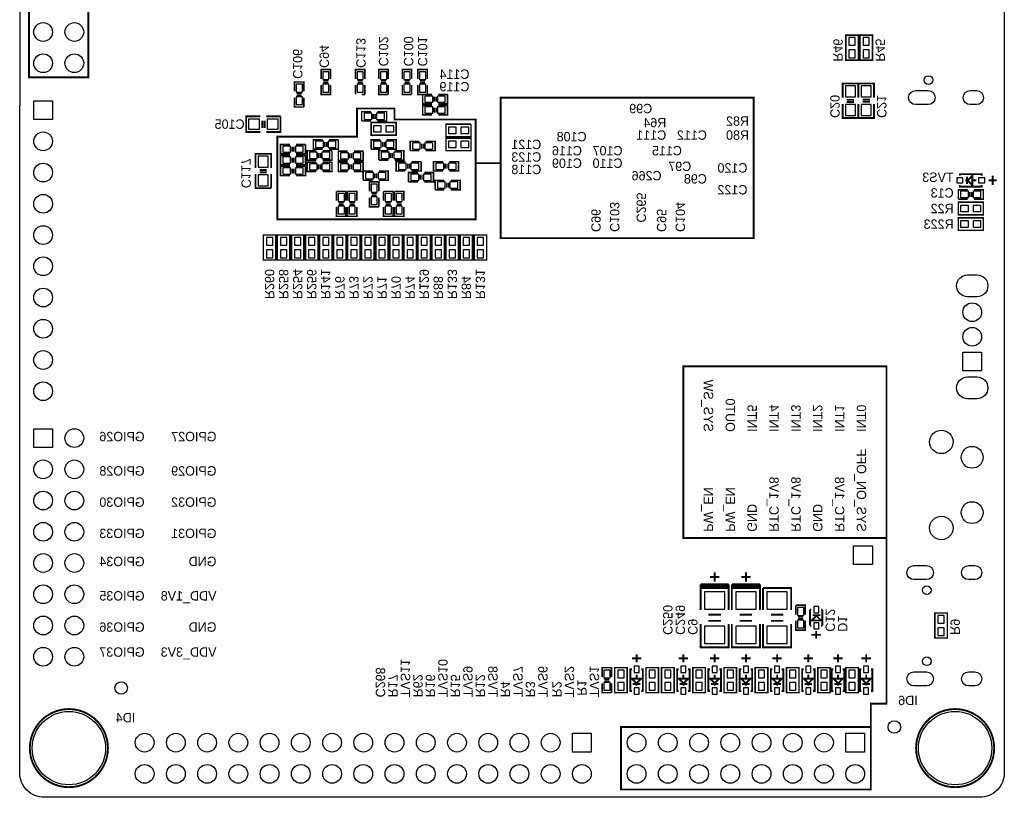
# Model space of a CAD drawing. Extents: x 0 to 80, y 0 to 145.
# Tile 1 of 4: x 0 to 80, y 0 to 63. Entities that reach past the tile are written whole.
import ezdxf

# ---------------------------------------------------------------- set-up
doc = ezdxf.new("R2010")
doc.units = 0
for name, color, linetype in [('BG_OUTLINE', 7, 'CONTINUOUS'), ('BG_SILKSCREEN_BOTTOM', 23, 'CONTINUOUS'), ('PG_SILKSCREEN_BOTTOM', 23, 'CONTINUOUS'), ('PIN_BOTTOM', 132, 'CONTINUOUS'), ('RD_SILKSCREEN_BOTTOM', 23, 'CONTINUOUS')]:
    doc.layers.add(name, color=color, linetype=linetype)

msp = doc.modelspace()

# ---------------------------------------------------------------- linework, layer by layer
at = {"layer": 'BG_OUTLINE'}
for points in [[(1.999996, 139.999974, 0.414214), (0, 137.999978), (0, 56.291734)], [(1.999996, 139.999974), (78.068424, 139.999974, -0.414214), (80.06842, 137.999978), (80.06842, 1.999996, -0.414214), (78.068424, 0), (1.999996, 0, -0.414214), (0, 1.999996), (0, 56.291734)]]:
    msp.add_lwpolyline(points, format="xyb", dxfattribs=at)
at = {"layer": 'BG_SILKSCREEN_BOTTOM', "const_width": 0.1524}
for points in [[(1.397, 58.547), (5.588, 58.547), (5.588, 78.74), (0.762, 78.74), (0.762, 58.547), (1.397, 58.547)], [(37.084, 51.562), (39.116, 51.562), (39.116, 45.466), (59.69, 45.466), (59.69, 56.896), (39.116, 56.896), (39.116, 51.181)], [(32.766, 46.99), (20.955, 46.99), (20.955, 53.721), (27.432, 53.721), (27.432, 56.007), (30.48, 56.007), (30.48, 55.118), (37.084, 55.118), (37.084, 46.99), (32.512, 46.99)], [(70.485, 17.272), (70.485, 21.082), (53.975, 21.082), (53.975, 35.052), (70.485, 35.052), (70.485, 20.447)], [(69.215, 5.715), (69.215, 7.62), (70.485, 7.62), (70.485, 17.526)], [(50.165, 0.635), (48.895, 0.635), (48.895, 5.715), (69.215, 5.715), (69.215, 5.461)], [(49.53, 0.635), (69.215, 0.635), (69.215, 5.715)]]:
    msp.add_lwpolyline(points, dxfattribs=at)
at = {"layer": 'PG_SILKSCREEN_BOTTOM'}
for points, const_width in [([(68.199, 59.944), (68.199, 61.976), (67.183, 61.976), (67.183, 59.944), (68.199, 59.944)], 0.127), ([(68.326, 61.976), (68.326, 59.944), (69.342, 59.944), (69.342, 61.976), (68.326, 61.976)], 0.127), ([(24.511, 59.182), (24.511, 58.42)], 0.127), ([(25.273, 58.42), (25.273, 59.182), (24.511, 59.182)], 0.127), ([(28.067, 58.42), (28.067, 59.182), (27.305, 59.182), (27.305, 58.42)], 0.127), ([(29.972, 58.42), (29.972, 59.182), (29.21, 59.182), (29.21, 58.42)], 0.127), ([(31.877, 58.42), (31.877, 59.182), (31.115, 59.182), (31.115, 58.42)], 0.127), ([(33.147, 58.42), (33.147, 59.182), (32.385, 59.182), (32.385, 58.42)], 0.127), ([(23.114, 57.404), (23.114, 58.166), (22.352, 58.166), (22.352, 57.404)], 0.127), ([(24.511, 57.912), (24.511, 57.15), (25.273, 57.15), (25.273, 57.912)], 0.127), ([(24.6888, 58.2422), (25.0952, 58.2422)], 0.127), ([(24.6888, 58.0898), (25.0952, 58.0898)], 0.127), ([(27.305, 57.912), (27.305, 57.15)], 0.127), ([(27.8892, 58.2422), (27.4828, 58.2422)], 0.127), ([(27.8892, 58.0898), (27.4828, 58.0898)], 0.127), ([(28.067, 57.15), (28.067, 57.912)], 0.127), ([(29.21, 57.912), (29.21, 57.15), (29.972, 57.15)], 0.127), ([(29.7942, 58.2422), (29.3878, 58.2422)], 0.127), ([(29.7942, 58.0898), (29.3878, 58.0898)], 0.127), ([(29.972, 57.15), (29.972, 57.912)], 0.127), ([(31.115, 57.912), (31.115, 57.15), (31.877, 57.15)], 0.127), ([(31.6992, 58.2422), (31.2928, 58.2422)], 0.127), ([(31.6992, 58.0898), (31.2928, 58.0898)], 0.127), ([(31.877, 57.15), (31.877, 57.912)], 0.127), ([(32.385, 57.912), (32.385, 57.15), (33.147, 57.15)], 0.127), ([(32.9692, 58.2422), (32.5628, 58.2422)], 0.127), ([(32.9692, 58.0898), (32.5628, 58.0898)], 0.127), ([(33.147, 57.15), (33.147, 57.912)], 0.127), ([(68.199, 56.896), (68.199, 58.039), (66.929, 58.039), (66.929, 56.896)], 0.1524), ([(68.199, 58.039), (68.199, 56.896)], 0.1524), ([(69.469, 56.896), (69.469, 58.039), (68.199, 58.039)], 0.1524), ([(22.352, 56.896), (22.352, 56.134), (23.114, 56.134)], 0.127), ([(22.9362, 57.2262), (22.5298, 57.2262)], 0.127), ([(22.9362, 57.0738), (22.5298, 57.0738)], 0.127), ([(23.114, 56.134), (23.114, 56.896)], 0.127), ([(27.813, 57.15), (28.067, 57.15)], 0.127), ([(33.528, 57.15), (32.766, 57.15), (32.766, 56.388), (33.528, 56.388)], 0.127), ([(33.7058, 56.9722), (33.7058, 56.5658)], 0.127), ([(33.8582, 56.9722), (33.8582, 56.5658)], 0.127), ([(34.798, 57.15), (34.036, 57.15)], 0.127), ([(34.036, 56.388), (34.798, 56.388), (34.798, 57.15)], 0.127), ([(33.528, 56.261), (32.766, 56.261), (32.766, 55.499), (33.528, 55.499)], 0.127), ([(33.7058, 56.0832), (33.7058, 55.6768)], 0.127), ([(33.8582, 56.0832), (33.8582, 55.6768)], 0.127), ([(34.798, 56.261), (34.036, 56.261)], 0.127), ([(34.036, 55.499), (34.798, 55.499), (34.798, 56.261)], 0.127), ([(66.929, 56.388), (66.929, 55.245), (68.199, 55.245)], 0.1524), ([(67.8434, 56.7182), (67.2592, 56.7182)], 0.1524), ([(67.8434, 56.5404), (67.2592, 56.5404)], 0.1524), ([(68.199, 55.245), (68.199, 56.388)], 0.1524), ([(68.199, 56.388), (68.199, 55.245), (69.469, 55.245), (69.469, 56.388)], 0.1524), ([(68.5546, 56.7436), (69.1388, 56.7436)], 0.1524), ([(68.5546, 56.5658), (69.1388, 56.5658)], 0.1524), ([(19.558, 55.372), (18.415, 55.372), (18.415, 54.102), (19.558, 54.102)], 0.1524), ([(21.209, 55.372), (20.066, 55.372)], 0.1524), ([(20.066, 54.102), (21.209, 54.102), (21.209, 55.372)], 0.1524), ([(28.575, 55.753), (27.813, 55.753), (27.813, 54.991)], 0.127), ([(28.7528, 55.1688), (28.7528, 55.5752)], 0.127), ([(28.9052, 55.1688), (28.9052, 55.5752)], 0.127), ([(29.083, 54.991), (29.845, 54.991), (29.845, 55.753), (29.083, 55.753)], 0.127), ([(19.7358, 55.0164), (19.7358, 54.4322)], 0.1524), ([(19.9136, 55.0164), (19.9136, 54.4322)], 0.1524), ([(27.813, 54.991), (28.575, 54.991)], 0.127), ([(30.607, 54.864), (28.575, 54.864), (28.575, 53.848), (30.607, 53.848), (30.607, 54.864)], 0.127), ([(35.941, 54.737), (34.671, 54.737), (34.671, 53.721), (36.703, 53.721), (36.703, 54.737)], 0.127), ([(36.703, 54.737), (35.941, 54.737)], 0.127), ([(36.703, 53.594), (34.671, 53.594), (34.671, 52.578), (36.703, 52.578), (36.703, 53.594)], 0.127), ([(21.971, 53.086), (21.209, 53.086), (21.209, 52.324), (21.971, 52.324)], 0.127), ([(22.1488, 52.9082), (22.1488, 52.5018)], 0.127), ([(22.3012, 52.9082), (22.3012, 52.5018)], 0.127), ([(23.241, 53.086), (22.479, 53.086)], 0.127), ([(22.479, 52.324), (23.241, 52.324), (23.241, 53.086)], 0.127), ([(24.638, 53.467), (23.876, 53.467), (23.876, 52.705), (24.638, 52.705)], 0.127), ([(24.8158, 53.2892), (24.8158, 52.8828)], 0.127), ([(24.9682, 53.2892), (24.9682, 52.8828)], 0.127), ([(25.908, 53.467), (25.146, 53.467)], 0.127), ([(25.146, 52.705), (25.908, 52.705), (25.908, 53.467)], 0.127), ([(29.337, 53.467), (28.575, 53.467), (28.575, 52.705)], 0.127), ([(29.5148, 52.8828), (29.5148, 53.2892)], 0.127), ([(29.6672, 52.8828), (29.6672, 53.2892)], 0.127), ([(29.845, 52.705), (30.607, 52.705), (30.607, 53.467), (29.845, 53.467)], 0.127), ([(32.512, 53.34), (31.75, 53.34), (31.75, 52.578)], 0.127), ([(32.6898, 52.7558), (32.6898, 53.1622)], 0.127), ([(32.8422, 52.7558), (32.8422, 53.1622)], 0.127), ([(33.02, 52.578), (33.782, 52.578), (33.782, 53.34), (33.02, 53.34)], 0.127), ([(20.447, 51.181), (20.447, 52.324), (19.177, 52.324), (19.177, 51.181)], 0.1524), ([(21.971, 52.197), (21.209, 52.197), (21.209, 51.435), (21.971, 51.435)], 0.127), ([(22.1488, 52.0192), (22.1488, 51.6128)], 0.127), ([(22.3012, 52.0192), (22.3012, 51.6128)], 0.127), ([(23.241, 52.197), (22.479, 52.197)], 0.127), ([(22.479, 51.435), (23.241, 51.435), (23.241, 52.197)], 0.127), ([(24.13, 52.578), (23.368, 52.578), (23.368, 51.816), (24.13, 51.816)], 0.127), ([(24.3078, 52.4002), (24.3078, 51.9938)], 0.127), ([(24.4602, 52.4002), (24.4602, 51.9938)], 0.127), ([(25.4, 52.578), (24.638, 52.578)], 0.127), ([(24.638, 51.816), (25.4, 51.816), (25.4, 52.578)], 0.127), ([(26.67, 52.5399), (25.908, 52.5399), (25.908, 51.7779), (26.67, 51.7779)], 0.127), ([(26.8478, 52.3621), (26.8478, 51.9557)], 0.127), ([(27.0002, 52.3621), (27.0002, 51.9557)], 0.127), ([(27.94, 52.5399), (27.178, 52.5399)], 0.127), ([(27.178, 51.7779), (27.94, 51.7779), (27.94, 52.5399)], 0.127), ([(28.575, 52.705), (29.337, 52.705)], 0.127), ([(29.972, 52.578), (29.21, 52.578), (29.21, 51.816)], 0.127), ([(30.1498, 51.9938), (30.1498, 52.4002)], 0.127), ([(30.3022, 51.9938), (30.3022, 52.4002)], 0.127), ([(30.48, 51.816), (31.242, 51.816), (31.242, 52.578), (30.48, 52.578)], 0.127), ([(31.75, 52.578), (32.512, 52.578)], 0.127), ([(21.971, 51.308), (21.209, 51.308), (21.209, 50.546), (21.971, 50.546)], 0.127), ([(23.241, 51.308), (22.479, 51.308)], 0.127), ([(22.479, 50.546), (23.241, 50.546), (23.241, 51.308)], 0.127), ([(24.13, 51.6509), (23.368, 51.6509), (23.368, 50.8889), (24.13, 50.8889)], 0.127), ([(24.3078, 51.4731), (24.3078, 51.0667)], 0.127), ([(24.4602, 51.4731), (24.4602, 51.0667)], 0.127), ([(25.4, 51.6509), (24.638, 51.6509)], 0.127), ([(24.638, 50.8889), (25.4, 50.8889), (25.4, 51.6509)], 0.127), ([(26.67, 51.6509), (25.908, 51.6509), (25.908, 50.8889), (26.67, 50.8889)], 0.127), ([(26.8478, 51.4731), (26.8478, 51.0667)], 0.127), ([(27.0002, 51.4731), (27.0002, 51.0667)], 0.127), ([(27.94, 51.6509), (27.178, 51.6509)], 0.127), ([(27.178, 50.8889), (27.94, 50.8889), (27.94, 51.6509)], 0.127), ([(29.21, 51.816), (29.972, 51.816)], 0.127), ([(31.369, 51.689), (30.607, 51.689), (30.607, 50.927), (31.369, 50.927)], 0.127), ([(31.5468, 51.5112), (31.5468, 51.1048)], 0.127), ([(31.6992, 51.5112), (31.6992, 51.1048)], 0.127), ([(32.639, 51.689), (31.877, 51.689)], 0.127), ([(31.877, 50.927), (32.639, 50.927), (32.639, 51.689)], 0.127), ([(34.417, 51.689), (33.655, 51.689), (33.655, 50.927)], 0.127), ([(34.5948, 51.1048), (34.5948, 51.5112)], 0.127), ([(34.7472, 51.1048), (34.7472, 51.5112)], 0.127), ([(34.925, 50.927), (35.687, 50.927), (35.687, 51.689), (34.925, 51.689)], 0.127), ([(19.177, 50.673), (19.177, 49.53), (20.447, 49.53)], 0.1524), ([(20.0914, 51.0032), (19.5072, 51.0032)], 0.1524), ([(20.0914, 50.8254), (19.5072, 50.8254)], 0.1524), ([(20.447, 49.53), (20.447, 50.673)], 0.1524), ([(22.1488, 51.1302), (22.1488, 50.7238)], 0.127), ([(22.3012, 51.1302), (22.3012, 50.7238)], 0.127), ([(28.702, 50.927), (27.94, 50.927), (27.94, 50.165)], 0.127), ([(28.8798, 50.3428), (28.8798, 50.7492)], 0.127), ([(29.0322, 50.3428), (29.0322, 50.7492)], 0.127), ([(29.21, 50.165), (29.972, 50.165), (29.972, 50.927), (29.21, 50.927)], 0.127), ([(32.385, 50.8), (31.623, 50.8), (31.623, 50.038)], 0.127), ([(32.5628, 50.2158), (32.5628, 50.6222)], 0.127), ([(32.7152, 50.2158), (32.7152, 50.6222)], 0.127), ([(32.893, 50.038), (33.655, 50.038), (33.655, 50.8), (32.893, 50.8)], 0.127), ([(33.655, 50.927), (34.417, 50.927)], 0.127), ([(78.232, 50.546), (78.232, 50.673), (76.454, 50.673), (76.454, 50.546)], 0.1524), ([(77.0382, 50.4698), (77.0382, 49.8602)], 0.1524), ([(77.47, 50.419), (77.47, 49.784), (77.089, 50.165), (77.47, 50.546), (77.47, 50.419)], 0.1524), ([(79.121, 49.784), (79.121, 50.546)], 0.1524), ([(27.94, 50.165), (28.702, 50.165)], 0.127), ([(29.21, 49.276), (29.21, 50.038), (28.448, 50.038), (28.448, 49.276)], 0.127), ([(31.623, 50.038), (32.385, 50.038)], 0.127), ([(34.544, 50.165), (33.782, 50.165), (33.782, 49.403)], 0.127), ([(34.7218, 49.5808), (34.7218, 49.9872)], 0.127), ([(34.8742, 49.5808), (34.8742, 49.9872)], 0.127), ([(35.052, 49.403), (35.814, 49.403), (35.814, 50.165), (35.052, 50.165)], 0.127), ([(76.454, 49.784), (76.454, 49.657), (78.232, 49.657), (78.232, 49.784)], 0.1524), ([(77.089, 50.165), (76.8858, 50.165)], 0.1524), ([(77.4954, 50.165), (77.8002, 50.165)], 0.1524), ([(79.4385, 50.165), (78.8035, 50.165)], 0.1524), ([(25.7683, 49.276), (25.7683, 48.514)], 0.127), ([(26.5303, 48.514), (26.5303, 49.276), (25.7683, 49.276)], 0.127), ([(26.6573, 49.276), (26.6573, 48.514)], 0.127), ([(27.4193, 48.514), (27.4193, 49.276), (26.6573, 49.276)], 0.127), ([(29.0322, 49.0982), (28.6258, 49.0982)], 0.127), ([(29.0322, 48.9458), (28.6258, 48.9458)], 0.127), ([(29.591, 49.276), (29.591, 48.514)], 0.127), ([(30.353, 48.514), (30.353, 49.276), (29.591, 49.276)], 0.127), ([(30.48, 49.276), (30.48, 48.514)], 0.127), ([(31.242, 48.514), (31.242, 49.276), (30.48, 49.276)], 0.127), ([(33.782, 49.403), (34.544, 49.403)], 0.127), ([(77.089, 49.403), (76.327, 49.403), (76.327, 48.641)], 0.127), ([(77.2668, 48.8188), (77.2668, 49.2252)], 0.127), ([(77.4192, 48.8188), (77.4192, 49.2252)], 0.127), ([(77.597, 48.641), (78.359, 48.641), (78.359, 49.403), (77.597, 49.403)], 0.127), ([(25.7683, 48.006), (25.7683, 47.244), (26.5303, 47.244), (26.5303, 48.006)], 0.127), ([(25.9461, 48.3362), (26.3525, 48.3362)], 0.127), ([(25.9461, 48.1838), (26.3525, 48.1838)], 0.127), ([(26.6573, 48.006), (26.6573, 47.244), (27.4193, 47.244), (27.4193, 48.006)], 0.127), ([(26.8351, 48.3362), (27.2415, 48.3362)], 0.127), ([(26.8351, 48.1838), (27.2415, 48.1838)], 0.127), ([(28.448, 48.768), (28.448, 48.006), (29.21, 48.006)], 0.127), ([(29.21, 48.006), (29.21, 48.768)], 0.127), ([(29.591, 48.006), (29.591, 47.244), (30.353, 47.244), (30.353, 48.006)], 0.127), ([(29.7688, 48.3362), (30.1752, 48.3362)], 0.127), ([(29.7688, 48.1838), (30.1752, 48.1838)], 0.127), ([(30.48, 48.006), (30.48, 47.244), (31.242, 47.244), (31.242, 48.006)], 0.127), ([(30.6578, 48.3362), (31.0642, 48.3362)], 0.127), ([(30.6578, 48.1838), (31.0642, 48.1838)], 0.127), ([(76.327, 48.641), (77.089, 48.641)], 0.127), ([(76.327, 47.371), (78.359, 47.371), (78.359, 48.387), (76.327, 48.387), (76.327, 47.371)], 0.127), ([(78.359, 47.117), (76.327, 47.117), (76.327, 46.101), (78.359, 46.101), (78.359, 47.117)], 0.127), ([(20.828, 43.688), (20.828, 45.72), (19.812, 45.72), (19.812, 43.688), (20.828, 43.688)], 0.127), ([(21.971, 43.688), (21.971, 45.72), (20.955, 45.72), (20.955, 43.688), (21.971, 43.688)], 0.127), ([(23.114, 43.688), (23.114, 45.72), (22.098, 45.72), (22.098, 43.688), (23.114, 43.688)], 0.127), ([(24.257, 43.688), (24.257, 45.72), (23.241, 45.72), (23.241, 43.688), (24.257, 43.688)], 0.127), ([(25.4, 43.688), (25.4, 45.72), (24.384, 45.72), (24.384, 43.688), (25.4, 43.688)], 0.127), ([(26.543, 43.688), (26.543, 45.72), (25.527, 45.72), (25.527, 43.688), (26.543, 43.688)], 0.127), ([(27.686, 43.688), (27.686, 45.72), (26.67, 45.72), (26.67, 43.688), (27.686, 43.688)], 0.127), ([(28.829, 43.688), (28.829, 45.72), (27.813, 45.72), (27.813, 43.688), (28.829, 43.688)], 0.127), ([(29.972, 43.688), (29.972, 45.72), (28.956, 45.72), (28.956, 43.688), (29.972, 43.688)], 0.127), ([(31.115, 43.688), (31.115, 45.72), (30.099, 45.72), (30.099, 43.688), (31.115, 43.688)], 0.127), ([(32.258, 43.688), (32.258, 45.72), (31.242, 45.72), (31.242, 43.688), (32.258, 43.688)], 0.127), ([(33.401, 43.688), (33.401, 45.72), (32.385, 45.72), (32.385, 43.688), (33.401, 43.688)], 0.127), ([(34.544, 43.688), (34.544, 45.72), (33.528, 45.72), (33.528, 43.688), (34.544, 43.688)], 0.127), ([(35.687, 43.688), (35.687, 45.72), (34.671, 45.72), (34.671, 43.688), (35.687, 43.688)], 0.127), ([(36.83, 43.688), (36.83, 45.72), (35.814, 45.72), (35.814, 43.688), (36.83, 43.688)], 0.127), ([(37.973, 43.688), (37.973, 45.72), (36.957, 45.72), (36.957, 43.688), (37.973, 43.688)], 0.127), ([(56.896, 17.907), (56.134, 17.907)], 0.1524), ([(56.515, 18.288), (56.515, 17.526)], 0.1524), ([(59.436, 17.907), (58.674, 17.907)], 0.1524), ([(59.055, 18.288), (59.055, 17.526)], 0.1524), ([(57.658, 17.3228), (55.372, 17.3228)], 0.1524), ([(55.372, 17.3228), (55.372, 15.5448)], 0.1524), ([(57.658, 17.1704), (55.372, 17.1704)], 0.1524), ([(55.372, 17.018), (55.372, 15.24)], 0.1524), ([(57.658, 15.24), (57.658, 17.018), (55.372, 17.018)], 0.1524), ([(57.658, 15.5448), (57.658, 17.3228)], 0.1524), ([(60.198, 17.3228), (57.912, 17.3228)], 0.1524), ([(57.912, 17.3228), (57.912, 15.5448)], 0.1524), ([(60.198, 17.1704), (57.912, 17.1704)], 0.1524), ([(57.912, 17.018), (57.912, 15.24)], 0.1524), ([(60.198, 15.24), (60.198, 17.018), (57.912, 17.018)], 0.1524), ([(60.198, 15.5448), (60.198, 17.3228)], 0.1524), ([(60.452, 17.018), (60.452, 15.24)], 0.1524), ([(62.738, 15.24), (62.738, 17.018), (60.452, 17.018)], 0.1524), ([(63.119, 15.621), (63.119, 14.859)], 0.127), ([(63.881, 14.859), (63.881, 15.621), (63.119, 15.621)], 0.127), ([(64.389, 15.2654), (64.262, 15.2654)], 0.1524), ([(64.262, 15.2654), (64.262, 13.9446)], 0.1524), ([(65.278, 15.2654), (65.151, 15.2654)], 0.1524), ([(65.278, 13.9446), (65.278, 15.2654)], 0.1524), ([(56.007, 14.859), (57.023, 14.859)], 0.1524), ([(56.007, 14.351), (57.023, 14.351)], 0.1524), ([(58.547, 14.859), (59.563, 14.859)], 0.1524), ([(58.547, 14.351), (59.563, 14.351)], 0.1524), ([(61.087, 14.859), (62.103, 14.859)], 0.1524), ([(61.087, 14.351), (62.103, 14.351)], 0.1524), ([(63.119, 14.351), (63.119, 13.589), (63.881, 13.589), (63.881, 14.351)], 0.127), ([(63.2968, 14.6812), (63.7032, 14.6812)], 0.127), ([(63.2968, 14.5288), (63.7032, 14.5288)], 0.127), ([(65.0494, 14.3764), (64.4144, 14.3764), (64.7954, 14.7574), (65.1764, 14.3764), (65.0494, 14.3764)], 0.1524), ([(65.1002, 14.8082), (64.4906, 14.8082)], 0.1524), ([(75.438, 12.954), (75.438, 14.986), (74.422, 14.986), (74.422, 12.954), (75.438, 12.954)], 0.127), ([(55.372, 14.097), (55.372, 12.192), (57.658, 12.192), (57.658, 14.097)], 0.1524), ([(57.912, 14.097), (57.912, 12.192), (60.198, 12.192), (60.198, 14.097)], 0.1524), ([(60.452, 14.097), (60.452, 12.192), (62.738, 12.192), (62.738, 14.097)], 0.1524), ([(64.262, 13.9446), (64.389, 13.9446)], 0.1524), ([(65.151, 13.9446), (65.278, 13.9446)], 0.1524), ([(64.389, 13.208), (65.151, 13.208)], 0.1524), ([(64.77, 12.8905), (64.77, 13.5255)], 0.1524), ([(50.546, 11.303), (49.784, 11.303)], 0.1524), ([(50.165, 11.6205), (50.165, 10.9855)], 0.1524), ([(54.356, 11.303), (53.594, 11.303)], 0.1524), ([(53.975, 11.6205), (53.975, 10.9855)], 0.1524), ([(56.896, 11.303), (56.134, 11.303)], 0.1524), ([(56.515, 11.6205), (56.515, 10.9855)], 0.1524), ([(59.436, 11.303), (58.674, 11.303)], 0.1524), ([(59.055, 11.6205), (59.055, 10.9855)], 0.1524), ([(61.976, 11.303), (61.214, 11.303)], 0.1524), ([(61.595, 11.6205), (61.595, 10.9855)], 0.1524), ([(64.516, 11.303), (63.754, 11.303)], 0.1524), ([(64.135, 11.6205), (64.135, 10.9855)], 0.1524), ([(66.929, 11.303), (66.167, 11.303)], 0.1524), ([(66.548, 11.6205), (66.548, 10.9855)], 0.1524), ([(69.215, 11.303), (68.453, 11.303)], 0.1524), ([(68.834, 11.6205), (68.834, 10.9855)], 0.1524), ([(48.133, 9.779), (48.133, 10.541), (47.371, 10.541), (47.371, 9.779)], 0.127), ([(48.387, 10.541), (48.387, 8.509), (49.403, 8.509), (49.403, 10.541), (48.387, 10.541)], 0.127), ([(49.784, 10.414), (49.657, 10.414), (49.657, 8.636), (49.784, 8.636)], 0.1524), ([(50.546, 8.636), (50.673, 8.636), (50.673, 10.414), (50.546, 10.414)], 0.1524), ([(50.927, 10.541), (50.927, 8.509), (51.943, 8.509), (51.943, 10.541), (50.927, 10.541)], 0.127), ([(52.197, 10.541), (52.197, 8.509), (53.213, 8.509), (53.213, 10.541), (52.197, 10.541)], 0.127), ([(53.594, 10.414), (53.467, 10.414), (53.467, 8.636), (53.594, 8.636)], 0.1524), ([(54.356, 8.636), (54.483, 8.636), (54.483, 10.414), (54.356, 10.414)], 0.1524), ([(54.737, 10.541), (54.737, 8.509), (55.753, 8.509), (55.753, 10.541), (54.737, 10.541)], 0.127), ([(56.134, 10.414), (56.007, 10.414), (56.007, 8.636), (56.134, 8.636)], 0.1524), ([(56.896, 8.636), (57.023, 8.636), (57.023, 10.414), (56.896, 10.414)], 0.1524), ([(57.277, 10.541), (57.277, 8.509), (58.293, 8.509), (58.293, 10.541), (57.277, 10.541)], 0.127), ([(58.674, 10.414), (58.547, 10.414), (58.547, 8.636), (58.674, 8.636)], 0.1524), ([(59.436, 8.636), (59.563, 8.636), (59.563, 10.414), (59.436, 10.414)], 0.1524), ([(59.817, 10.541), (59.817, 8.509), (60.833, 8.509), (60.833, 10.541), (59.817, 10.541)], 0.127), ([(61.214, 10.414), (61.087, 10.414), (61.087, 8.636), (61.214, 8.636)], 0.1524), ([(61.976, 8.636), (62.103, 8.636), (62.103, 10.414), (61.976, 10.414)], 0.1524), ([(62.357, 10.541), (62.357, 8.509), (63.373, 8.509), (63.373, 10.541), (62.357, 10.541)], 0.127), ([(63.754, 10.414), (63.627, 10.414), (63.627, 8.636), (63.754, 8.636)], 0.1524), ([(64.516, 8.636), (64.643, 8.636), (64.643, 10.414), (64.516, 10.414)], 0.1524), ([(64.897, 10.541), (64.897, 8.509), (65.913, 8.509), (65.913, 10.541), (64.897, 10.541)], 0.127), ([(66.167, 10.414), (66.04, 10.414), (66.04, 8.636), (66.167, 8.636)], 0.1524), ([(66.929, 8.636), (67.056, 8.636), (67.056, 10.414), (66.929, 10.414)], 0.1524), ([(67.183, 10.541), (67.183, 8.509), (68.199, 8.509), (68.199, 10.541), (67.183, 10.541)], 0.127), ([(68.453, 10.414), (68.326, 10.414), (68.326, 8.636), (68.453, 8.636)], 0.1524), ([(69.215, 8.636), (69.342, 8.636), (69.342, 10.414), (69.215, 10.414)], 0.1524), ([(47.9552, 9.6012), (47.5488, 9.6012)], 0.127), ([(49.911, 9.652), (50.546, 9.652), (50.165, 9.271), (49.784, 9.652), (49.911, 9.652)], 0.1524), ([(50.165, 9.6774), (50.165, 9.9822)], 0.1524), ([(53.721, 9.652), (54.356, 9.652), (53.975, 9.271), (53.594, 9.652), (53.721, 9.652)], 0.1524), ([(53.975, 9.6774), (53.975, 9.9822)], 0.1524), ([(56.261, 9.652), (56.896, 9.652), (56.515, 9.271), (56.134, 9.652), (56.261, 9.652)], 0.1524), ([(56.515, 9.6774), (56.515, 9.9822)], 0.1524), ([(58.801, 9.652), (59.436, 9.652), (59.055, 9.271), (58.674, 9.652), (58.801, 9.652)], 0.1524), ([(59.055, 9.6774), (59.055, 9.9822)], 0.1524), ([(61.341, 9.652), (61.976, 9.652), (61.595, 9.271), (61.214, 9.652), (61.341, 9.652)], 0.1524), ([(61.595, 9.6774), (61.595, 9.9822)], 0.1524), ([(63.881, 9.652), (64.516, 9.652), (64.135, 9.271), (63.754, 9.652), (63.881, 9.652)], 0.1524), ([(64.135, 9.6774), (64.135, 9.9822)], 0.1524), ([(66.294, 9.652), (66.929, 9.652), (66.548, 9.271), (66.167, 9.652), (66.294, 9.652)], 0.1524), ([(66.548, 9.6774), (66.548, 9.9822)], 0.1524), ([(68.58, 9.652), (69.215, 9.652), (68.834, 9.271), (68.453, 9.652), (68.58, 9.652)], 0.1524), ([(68.834, 9.6774), (68.834, 9.9822)], 0.1524), ([(47.371, 9.271), (47.371, 8.509), (48.133, 8.509)], 0.127), ([(47.9552, 9.4488), (47.5488, 9.4488)], 0.127), ([(48.133, 8.509), (48.133, 9.271)], 0.127), ([(49.8602, 9.2202), (50.4698, 9.2202)], 0.1524), ([(50.165, 9.271), (50.165, 9.0678)], 0.1524), ([(53.6702, 9.2202), (54.2798, 9.2202)], 0.1524), ([(53.975, 9.271), (53.975, 9.0678)], 0.1524), ([(56.2102, 9.2202), (56.8198, 9.2202)], 0.1524), ([(56.515, 9.271), (56.515, 9.0678)], 0.1524), ([(58.7502, 9.2202), (59.3598, 9.2202)], 0.1524), ([(59.055, 9.271), (59.055, 9.0678)], 0.1524), ([(61.2902, 9.2202), (61.8998, 9.2202)], 0.1524), ([(61.595, 9.271), (61.595, 9.0678)], 0.1524), ([(63.8302, 9.2202), (64.4398, 9.2202)], 0.1524), ([(64.135, 9.271), (64.135, 9.0678)], 0.1524), ([(66.2432, 9.2202), (66.8528, 9.2202)], 0.1524), ([(66.548, 9.271), (66.548, 9.0678)], 0.1524), ([(68.5292, 9.2202), (69.1388, 9.2202)], 0.1524), ([(68.834, 9.271), (68.834, 9.0678)], 0.1524)]:
    msp.add_lwpolyline(points, dxfattribs=dict(at, const_width=const_width))
at = {"layer": 'PG_SILKSCREEN_BOTTOM', "const_width": 0.1524}
for points in [[(7.174992, 3.999992, 1), (0.824992, 3.999992, 1), (7.174992, 3.999992)], [(79.243428, 3.999992, 1), (72.893428, 3.999992, 1), (79.243428, 3.999992)]]:
    msp.add_lwpolyline(points, format="xyb", dxfattribs=at)
at = {"layer": 'PIN_BOTTOM'}
for points in [[(67.437, 61.1505), (67.945, 61.1505), (67.945, 61.7855), (67.437, 61.7855)], [(69.088, 61.7855), (68.58, 61.7855), (68.58, 61.1505), (69.088, 61.1505)], [(67.437, 60.1345), (67.945, 60.1345), (67.945, 60.7695), (67.437, 60.7695)], [(69.088, 60.7695), (68.58, 60.7695), (68.58, 60.1345), (69.088, 60.1345)], [(25.146, 58.9915), (24.638, 58.9915), (24.638, 58.3565), (25.146, 58.3565)], [(27.432, 58.3565), (27.94, 58.3565), (27.94, 58.9915), (27.432, 58.9915)], [(29.337, 58.3565), (29.845, 58.3565), (29.845, 58.9915), (29.337, 58.9915)], [(31.242, 58.3565), (31.75, 58.3565), (31.75, 58.9915), (31.242, 58.9915)], [(32.512, 58.3565), (33.02, 58.3565), (33.02, 58.9915), (32.512, 58.9915)], [(22.479, 57.3405), (22.987, 57.3405), (22.987, 57.9755), (22.479, 57.9755)], [(25.146, 57.9755), (24.638, 57.9755), (24.638, 57.3405), (25.146, 57.3405)], [(27.432, 57.3405), (27.94, 57.3405), (27.94, 57.9755), (27.432, 57.9755)], [(29.337, 57.3405), (29.845, 57.3405), (29.845, 57.9755), (29.337, 57.9755)], [(31.242, 57.3405), (31.75, 57.3405), (31.75, 57.9755), (31.242, 57.9755)], [(32.512, 57.3405), (33.02, 57.3405), (33.02, 57.9755), (32.512, 57.9755)], [(67.1576, 56.9595), (67.9704, 56.9595), (67.9704, 57.8485), (67.1576, 57.8485)], [(69.2404, 57.8485), (68.4276, 57.8485), (68.4276, 56.9595), (69.2404, 56.9595)], [(22.479, 56.3245), (22.987, 56.3245), (22.987, 56.9595), (22.479, 56.9595)], [(33.5915, 56.515), (33.5915, 57.023), (32.9565, 57.023), (32.9565, 56.515)], [(34.6075, 56.515), (34.6075, 57.023), (33.9725, 57.023), (33.9725, 56.515)], [(1.143, 56.642), (2.667, 56.642), (2.667, 55.118), (1.143, 55.118)], [(33.5915, 55.626), (33.5915, 56.134), (32.9565, 56.134), (32.9565, 55.626)], [(34.6075, 55.626), (34.6075, 56.134), (33.9725, 56.134), (33.9725, 55.626)], [(67.1576, 55.4355), (67.9704, 55.4355), (67.9704, 56.3245), (67.1576, 56.3245)], [(69.2404, 56.3245), (68.4276, 56.3245), (68.4276, 55.4355), (69.2404, 55.4355)], [(28.0035, 55.626), (28.0035, 55.118), (28.6385, 55.118), (28.6385, 55.626)], [(29.0195, 55.626), (29.0195, 55.118), (29.6545, 55.118), (29.6545, 55.626)], [(19.4945, 54.3306), (19.4945, 55.1434), (18.6055, 55.1434), (18.6055, 54.3306)], [(21.0185, 54.3306), (21.0185, 55.1434), (20.1295, 55.1434), (20.1295, 54.3306)], [(29.4005, 54.102), (29.4005, 54.61), (28.7655, 54.61), (28.7655, 54.102)], [(30.4165, 54.102), (30.4165, 54.61), (29.7815, 54.61), (29.7815, 54.102)], [(35.4965, 53.975), (35.4965, 54.483), (34.8615, 54.483), (34.8615, 53.975)], [(36.5125, 53.975), (36.5125, 54.483), (35.8775, 54.483), (35.8775, 53.975)], [(22.0345, 52.451), (22.0345, 52.959), (21.3995, 52.959), (21.3995, 52.451)], [(23.0505, 52.451), (23.0505, 52.959), (22.4155, 52.959), (22.4155, 52.451)], [(24.7015, 52.832), (24.7015, 53.34), (24.0665, 53.34), (24.0665, 52.832)], [(25.7175, 52.832), (25.7175, 53.34), (25.0825, 53.34), (25.0825, 52.832)], [(28.7655, 53.34), (28.7655, 52.832), (29.4005, 52.832), (29.4005, 53.34)], [(29.7815, 53.34), (29.7815, 52.832), (30.4165, 52.832), (30.4165, 53.34)], [(31.9405, 53.213), (31.9405, 52.705), (32.5755, 52.705), (32.5755, 53.213)], [(32.9565, 53.213), (32.9565, 52.705), (33.5915, 52.705), (33.5915, 53.213)], [(35.4965, 52.832), (35.4965, 53.34), (34.8615, 53.34), (34.8615, 52.832)], [(36.5125, 52.832), (36.5125, 53.34), (35.8775, 53.34), (35.8775, 52.832)], [(19.4056, 51.2445), (20.2184, 51.2445), (20.2184, 52.1335), (19.4056, 52.1335)], [(22.0345, 51.562), (22.0345, 52.07), (21.3995, 52.07), (21.3995, 51.562)], [(23.0505, 51.562), (23.0505, 52.07), (22.4155, 52.07), (22.4155, 51.562)], [(24.1935, 51.943), (24.1935, 52.451), (23.5585, 52.451), (23.5585, 51.943)], [(25.2095, 51.943), (25.2095, 52.451), (24.5745, 52.451), (24.5745, 51.943)], [(26.7335, 51.9049), (26.7335, 52.4129), (26.0985, 52.4129), (26.0985, 51.9049)], [(27.7495, 51.9049), (27.7495, 52.4129), (27.1145, 52.4129), (27.1145, 51.9049)], [(29.4005, 52.451), (29.4005, 51.943), (30.0355, 51.943), (30.0355, 52.451)], [(30.4165, 52.451), (30.4165, 51.943), (31.0515, 51.943), (31.0515, 52.451)], [(24.1935, 51.0159), (24.1935, 51.5239), (23.5585, 51.5239), (23.5585, 51.0159)], [(25.2095, 51.0159), (25.2095, 51.5239), (24.5745, 51.5239), (24.5745, 51.0159)], [(26.7335, 51.0159), (26.7335, 51.5239), (26.0985, 51.5239), (26.0985, 51.0159)], [(27.7495, 51.0159), (27.7495, 51.5239), (27.1145, 51.5239), (27.1145, 51.0159)], [(31.4325, 51.054), (31.4325, 51.562), (30.7975, 51.562), (30.7975, 51.054)], [(32.4485, 51.054), (32.4485, 51.562), (31.8135, 51.562), (31.8135, 51.054)], [(33.8455, 51.562), (33.8455, 51.054), (34.4805, 51.054), (34.4805, 51.562)], [(34.8615, 51.562), (34.8615, 51.054), (35.4965, 51.054), (35.4965, 51.562)], [(19.4056, 49.7205), (20.2184, 49.7205), (20.2184, 50.6095), (19.4056, 50.6095)], [(22.0345, 50.673), (22.0345, 51.181), (21.3995, 51.181), (21.3995, 50.673)], [(23.0505, 50.673), (23.0505, 51.181), (22.4155, 51.181), (22.4155, 50.673)], [(28.1305, 50.8), (28.1305, 50.292), (28.7655, 50.292), (28.7655, 50.8)], [(29.1465, 50.8), (29.1465, 50.292), (29.7815, 50.292), (29.7815, 50.8)], [(31.8135, 50.673), (31.8135, 50.165), (32.4485, 50.165), (32.4485, 50.673)], [(32.8295, 50.673), (32.8295, 50.165), (33.4645, 50.165), (33.4645, 50.673)], [(28.575, 49.2125), (29.083, 49.2125), (29.083, 49.8475), (28.575, 49.8475)], [(33.9725, 50.038), (33.9725, 49.53), (34.6075, 49.53), (34.6075, 50.038)], [(34.9885, 50.038), (34.9885, 49.53), (35.6235, 49.53), (35.6235, 50.038)], [(76.2, 49.9618), (76.708, 49.9618), (76.708, 50.3682), (76.2, 50.3682)], [(77.978, 49.9618), (78.486, 49.9618), (78.486, 50.3682), (77.978, 50.3682)], [(26.4033, 49.0855), (25.8953, 49.0855), (25.8953, 48.4505), (26.4033, 48.4505)], [(27.2923, 49.0855), (26.7843, 49.0855), (26.7843, 48.4505), (27.2923, 48.4505)], [(30.226, 49.0855), (29.718, 49.0855), (29.718, 48.4505), (30.226, 48.4505)], [(31.115, 49.0855), (30.607, 49.0855), (30.607, 48.4505), (31.115, 48.4505)], [(76.5175, 49.276), (76.5175, 48.768), (77.1525, 48.768), (77.1525, 49.276)], [(77.5335, 49.276), (77.5335, 48.768), (78.1685, 48.768), (78.1685, 49.276)], [(26.4033, 48.0695), (25.8953, 48.0695), (25.8953, 47.4345), (26.4033, 47.4345)], [(27.2923, 48.0695), (26.7843, 48.0695), (26.7843, 47.4345), (27.2923, 47.4345)], [(28.575, 48.1965), (29.083, 48.1965), (29.083, 48.8315), (28.575, 48.8315)], [(30.226, 48.0695), (29.718, 48.0695), (29.718, 47.4345), (30.226, 47.4345)], [(31.115, 48.0695), (30.607, 48.0695), (30.607, 47.4345), (31.115, 47.4345)], [(76.5175, 48.133), (76.5175, 47.625), (77.1525, 47.625), (77.1525, 48.133)], [(77.5335, 48.133), (77.5335, 47.625), (78.1685, 47.625), (78.1685, 48.133)], [(77.1525, 46.355), (77.1525, 46.863), (76.5175, 46.863), (76.5175, 46.355)], [(78.1685, 46.355), (78.1685, 46.863), (77.5335, 46.863), (77.5335, 46.355)], [(20.066, 44.8945), (20.574, 44.8945), (20.574, 45.5295), (20.066, 45.5295)], [(21.209, 44.8945), (21.717, 44.8945), (21.717, 45.5295), (21.209, 45.5295)], [(22.352, 44.8945), (22.86, 44.8945), (22.86, 45.5295), (22.352, 45.5295)], [(23.495, 44.8945), (24.003, 44.8945), (24.003, 45.5295), (23.495, 45.5295)], [(24.638, 44.8945), (25.146, 44.8945), (25.146, 45.5295), (24.638, 45.5295)], [(25.781, 44.8945), (26.289, 44.8945), (26.289, 45.5295), (25.781, 45.5295)], [(26.924, 44.8945), (27.432, 44.8945), (27.432, 45.5295), (26.924, 45.5295)], [(28.067, 44.8945), (28.575, 44.8945), (28.575, 45.5295), (28.067, 45.5295)], [(29.21, 44.8945), (29.718, 44.8945), (29.718, 45.5295), (29.21, 45.5295)], [(30.353, 44.8945), (30.861, 44.8945), (30.861, 45.5295), (30.353, 45.5295)], [(31.496, 44.8945), (32.004, 44.8945), (32.004, 45.5295), (31.496, 45.5295)], [(32.639, 44.8945), (33.147, 44.8945), (33.147, 45.5295), (32.639, 45.5295)], [(33.782, 44.8945), (34.29, 44.8945), (34.29, 45.5295), (33.782, 45.5295)], [(34.925, 44.8945), (35.433, 44.8945), (35.433, 45.5295), (34.925, 45.5295)], [(36.068, 44.8945), (36.576, 44.8945), (36.576, 45.5295), (36.068, 45.5295)], [(37.211, 44.8945), (37.719, 44.8945), (37.719, 45.5295), (37.211, 45.5295)], [(20.066, 43.8785), (20.574, 43.8785), (20.574, 44.5135), (20.066, 44.5135)], [(21.209, 43.8785), (21.717, 43.8785), (21.717, 44.5135), (21.209, 44.5135)], [(22.352, 43.8785), (22.86, 43.8785), (22.86, 44.5135), (22.352, 44.5135)], [(23.495, 43.8785), (24.003, 43.8785), (24.003, 44.5135), (23.495, 44.5135)], [(24.638, 43.8785), (25.146, 43.8785), (25.146, 44.5135), (24.638, 44.5135)], [(25.781, 43.8785), (26.289, 43.8785), (26.289, 44.5135), (25.781, 44.5135)], [(26.924, 43.8785), (27.432, 43.8785), (27.432, 44.5135), (26.924, 44.5135)], [(28.067, 43.8785), (28.575, 43.8785), (28.575, 44.5135), (28.067, 44.5135)], [(29.21, 43.8785), (29.718, 43.8785), (29.718, 44.5135), (29.21, 44.5135)], [(30.353, 43.8785), (30.861, 43.8785), (30.861, 44.5135), (30.353, 44.5135)], [(31.496, 43.8785), (32.004, 43.8785), (32.004, 44.5135), (31.496, 44.5135)], [(32.639, 43.8785), (33.147, 43.8785), (33.147, 44.5135), (32.639, 44.5135)], [(33.782, 43.8785), (34.29, 43.8785), (34.29, 44.5135), (33.782, 44.5135)], [(34.925, 43.8785), (35.433, 43.8785), (35.433, 44.5135), (34.925, 44.5135)], [(36.068, 43.8785), (36.576, 43.8785), (36.576, 44.5135), (36.068, 44.5135)], [(37.211, 43.8785), (37.719, 43.8785), (37.719, 44.5135), (37.211, 44.5135)], [(76.70038, 36.206938), (78.22438, 36.206938), (78.22438, 34.682938), (76.70038, 34.682938)], [(1.143, 29.972), (2.667, 29.972), (2.667, 28.448), (1.143, 28.448)], [(67.818, 18.923), (67.818, 20.447), (69.342, 20.447), (69.342, 18.923)], [(57.3405, 16.7005), (55.6895, 16.7005), (55.6895, 15.3035), (57.3405, 15.3035)], [(59.8805, 16.7005), (58.2295, 16.7005), (58.2295, 15.3035), (59.8805, 15.3035)], [(62.4205, 16.7005), (60.7695, 16.7005), (60.7695, 15.3035), (62.4205, 15.3035)], [(63.754, 15.4305), (63.246, 15.4305), (63.246, 14.7955), (63.754, 14.7955)], [(64.5668, 15.5194), (64.5668, 15.0114), (64.9732, 15.0114), (64.9732, 15.5194)], [(63.754, 14.4145), (63.246, 14.4145), (63.246, 13.7795), (63.754, 13.7795)], [(74.676, 14.1605), (75.184, 14.1605), (75.184, 14.7955), (74.676, 14.7955)], [(57.3405, 13.9065), (55.6895, 13.9065), (55.6895, 12.5095), (57.3405, 12.5095)], [(59.8805, 13.9065), (58.2295, 13.9065), (58.2295, 12.5095), (59.8805, 12.5095)], [(62.4205, 13.9065), (60.7695, 13.9065), (60.7695, 12.5095), (62.4205, 12.5095)], [(64.5668, 14.1986), (64.5668, 13.6906), (64.9732, 13.6906), (64.9732, 14.1986)], [(74.676, 13.1445), (75.184, 13.1445), (75.184, 13.7795), (74.676, 13.7795)], [(50.3682, 10.16), (50.3682, 10.668), (49.9618, 10.668), (49.9618, 10.16)], [(54.1782, 10.16), (54.1782, 10.668), (53.7718, 10.668), (53.7718, 10.16)], [(56.7182, 10.16), (56.7182, 10.668), (56.3118, 10.668), (56.3118, 10.16)], [(59.2582, 10.16), (59.2582, 10.668), (58.8518, 10.668), (58.8518, 10.16)], [(61.7982, 10.16), (61.7982, 10.668), (61.3918, 10.668), (61.3918, 10.16)], [(64.3382, 10.16), (64.3382, 10.668), (63.9318, 10.668), (63.9318, 10.16)], [(66.7512, 10.16), (66.7512, 10.668), (66.3448, 10.668), (66.3448, 10.16)], [(69.0372, 10.16), (69.0372, 10.668), (68.6308, 10.668), (68.6308, 10.16)], [(47.498, 9.7155), (48.006, 9.7155), (48.006, 10.3505), (47.498, 10.3505)], [(49.149, 10.3505), (48.641, 10.3505), (48.641, 9.7155), (49.149, 9.7155)], [(51.689, 10.3505), (51.181, 10.3505), (51.181, 9.7155), (51.689, 9.7155)], [(52.959, 10.3505), (52.451, 10.3505), (52.451, 9.7155), (52.959, 9.7155)], [(55.499, 10.3505), (54.991, 10.3505), (54.991, 9.7155), (55.499, 9.7155)], [(58.039, 10.3505), (57.531, 10.3505), (57.531, 9.7155), (58.039, 9.7155)], [(60.579, 10.3505), (60.071, 10.3505), (60.071, 9.7155), (60.579, 9.7155)], [(63.119, 10.3505), (62.611, 10.3505), (62.611, 9.7155), (63.119, 9.7155)], [(65.659, 10.3505), (65.151, 10.3505), (65.151, 9.7155), (65.659, 9.7155)], [(67.945, 10.3505), (67.437, 10.3505), (67.437, 9.7155), (67.945, 9.7155)], [(47.498, 8.6995), (48.006, 8.6995), (48.006, 9.3345), (47.498, 9.3345)], [(49.149, 9.3345), (48.641, 9.3345), (48.641, 8.6995), (49.149, 8.6995)], [(50.3682, 8.382), (50.3682, 8.89), (49.9618, 8.89), (49.9618, 8.382)], [(51.689, 9.3345), (51.181, 9.3345), (51.181, 8.6995), (51.689, 8.6995)], [(52.959, 9.3345), (52.451, 9.3345), (52.451, 8.6995), (52.959, 8.6995)], [(54.1782, 8.382), (54.1782, 8.89), (53.7718, 8.89), (53.7718, 8.382)], [(55.499, 9.3345), (54.991, 9.3345), (54.991, 8.6995), (55.499, 8.6995)], [(56.7182, 8.382), (56.7182, 8.89), (56.3118, 8.89), (56.3118, 8.382)], [(58.039, 9.3345), (57.531, 9.3345), (57.531, 8.6995), (58.039, 8.6995)], [(59.2582, 8.382), (59.2582, 8.89), (58.8518, 8.89), (58.8518, 8.382)], [(60.579, 9.3345), (60.071, 9.3345), (60.071, 8.6995), (60.579, 8.6995)], [(61.7982, 8.382), (61.7982, 8.89), (61.3918, 8.89), (61.3918, 8.382)], [(63.119, 9.3345), (62.611, 9.3345), (62.611, 8.6995), (63.119, 8.6995)], [(64.3382, 8.382), (64.3382, 8.89), (63.9318, 8.89), (63.9318, 8.382)], [(65.659, 9.3345), (65.151, 9.3345), (65.151, 8.6995), (65.659, 8.6995)], [(66.7512, 8.382), (66.7512, 8.89), (66.3448, 8.89), (66.3448, 8.382)], [(67.945, 9.3345), (67.437, 9.3345), (67.437, 8.6995), (67.945, 8.6995)], [(69.0372, 8.382), (69.0372, 8.89), (68.6308, 8.89), (68.6308, 8.382)], [(46.482, 5.207), (46.482, 3.683), (44.958, 3.683), (44.958, 5.207)], [(68.707, 5.207), (68.707, 3.683), (67.183, 3.683), (67.183, 5.207)]]:
    msp.add_lwpolyline(points, close=True, dxfattribs=at)
for points in [[(72.861932, 57.465468), (73.877932, 57.465468, -1), (73.877932, 56.322468), (72.861932, 56.322468, -1)], [(77.29601, 57.465468), (77.80401, 57.465468, -1), (77.80401, 56.322468), (77.29601, 56.322468, -1)], [(77.84338, 40.705786), (77.08138, 40.705786, -1), (77.08138, 42.483786), (77.84338, 42.483786, -1)], [(77.84338, 32.406082), (77.08138, 32.406082, -1), (77.08138, 34.184082), (77.84338, 34.184082, -1)], [(72.721978, 18.841466), (73.737978, 18.841466, -1), (73.737978, 17.698466), (72.721978, 17.698466, -1)], [(77.156056, 18.841466), (77.664056, 18.841466, -1), (77.664056, 17.698466), (77.156056, 17.698466, -1)], [(72.721978, 10.201402), (73.737978, 10.201402, -1), (73.737978, 9.058402), (72.721978, 9.058402, -1)], [(77.156056, 10.201402), (77.664056, 10.201402, -1), (77.664056, 9.058402), (77.156056, 9.058402, -1)]]:
    msp.add_lwpolyline(points, format="xyb", close=True, dxfattribs=at)
for centre, radius in [((1.905, 62.23), 0.762), ((4.445, 62.23), 0.762), ((1.905, 59.69), 0.762), ((4.445, 59.69), 0.762), ((73.90003, 58.323988), 0.3556), ((1.905, 53.34), 0.762), ((1.905, 50.8), 0.762), ((1.905, 48.26), 0.762), ((1.905, 45.72), 0.762), ((1.905, 43.18), 0.762), ((1.905, 40.64), 0.762), ((77.46238, 39.44493), 0.762), ((1.905, 38.1), 0.762), ((77.46238, 37.444934), 0.762), ((1.905, 35.56), 0.762), ((1.905, 33.02), 0.762), ((4.445, 29.21), 0.762), ((74.950066, 28.90012), 0.9525), ((77.449934, 27.649932), 0.889), ((1.905, 26.67), 0.762), ((4.445, 26.67), 0.762), ((1.905, 24.13), 0.762), ((4.445, 24.13), 0.762), ((77.449934, 23.150068), 0.889), ((74.950066, 21.89988), 0.9525), ((1.905, 21.59), 0.762), ((4.445, 21.59), 0.762), ((1.905, 19.05), 0.762), ((4.445, 19.05), 0.762), ((1.905, 16.51), 0.762), ((4.445, 16.51), 0.762), ((73.760076, 16.839946), 0.3556), ((1.905, 13.97), 0.762), ((4.445, 13.97), 0.762), ((1.905, 11.43), 0.762), ((4.445, 11.43), 0.762), ((73.760076, 11.059922), 0.3556), ((8.255, 8.89), 0.508), ((3.999992, 3.999992), 2.9845), ((76.068428, 3.999992), 2.9845), ((71.12, 5.715), 0.508), ((10.16, 4.445), 0.762), ((12.7, 4.445), 0.762), ((15.24, 4.445), 0.762), ((17.78, 4.445), 0.762), ((20.32, 4.445), 0.762), ((22.86, 4.445), 0.762), ((25.4, 4.445), 0.762), ((27.94, 4.445), 0.762), ((30.48, 4.445), 0.762), ((33.02, 4.445), 0.762), ((35.56, 4.445), 0.762), ((38.1, 4.445), 0.762), ((40.64, 4.445), 0.762), ((43.18, 4.445), 0.762), ((50.165, 4.445), 0.762), ((52.705, 4.445), 0.762), ((55.245, 4.445), 0.762), ((57.785, 4.445), 0.762), ((60.325, 4.445), 0.762), ((62.865, 4.445), 0.762), ((65.405, 4.445), 0.762), ((10.16, 1.905), 0.762), ((12.7, 1.905), 0.762), ((15.24, 1.905), 0.762), ((17.78, 1.905), 0.762), ((20.32, 1.905), 0.762), ((22.86, 1.905), 0.762), ((25.4, 1.905), 0.762), ((27.94, 1.905), 0.762), ((30.48, 1.905), 0.762), ((33.02, 1.905), 0.762), ((35.56, 1.905), 0.762), ((38.1, 1.905), 0.762), ((40.64, 1.905), 0.762), ((43.18, 1.905), 0.762), ((45.72, 1.905), 0.762), ((50.165, 1.905), 0.762), ((52.705, 1.905), 0.762), ((55.245, 1.905), 0.762), ((57.785, 1.905), 0.762), ((60.325, 1.905), 0.762), ((62.865, 1.905), 0.762), ((65.405, 1.905), 0.762), ((67.945, 1.905), 0.762)]:
    msp.add_circle(centre, radius, dxfattribs=at)

# ---------------------------------------------------------------- texts
at = {"layer": 'BG_SILKSCREEN_BOTTOM', "text_generation_flag": 2}
for s, p in [('SYS_SW', (55.626, 29.718)), ('OUT0', (57.404, 29.718)), ('INT5', (59.182, 29.718)), ('INT4', (60.96, 29.718)), ('INT3', (62.738, 29.718)), ('INT2', (64.516, 29.718)), ('INT1', (66.294, 29.718)), ('INT0', (68.072, 29.718)), ('SYS_ON_OFF', (68.072, 21.59)), ('RTC_1V8', (60.96, 21.59)), ('RTC_1V8', (62.738, 21.59)), ('RTC_1V8', (66.294, 21.59)), ('PW_EN', (55.626, 21.59)), ('PW_EN', (57.404, 21.59)), ('GND', (59.182, 21.59)), ('GND', (64.516, 21.59))]:
    msp.add_text(s, height=0.762, rotation=270, dxfattribs=at).set_placement(p)
for s, p in [('GPIO26', (10.16, 28.956)), ('GPIO27', (16.002, 28.956)), ('GPIO28', (10.16, 26.162)), ('GPIO29', (16.002, 26.162)), ('GPIO30', (10.16, 23.622)), ('GPIO32', (16.002, 23.622)), ('GPIO33', (10.16, 21.082)), ('GPIO31', (16.002, 21.082)), ('GPIO34', (10.16, 18.796)), ('GND', (16.002, 18.796)), ('GPIO35', (10.16, 16.002)), ('VDD_1V8', (16.002, 16.002)), ('GPIO36', (10.16, 13.462)), ('GND', (16.002, 13.462)), ('GPIO37', (10.16, 11.43)), ('VDD_3V3', (16.002, 11.43))]:
    msp.add_text(s, height=0.762, dxfattribs=at).set_placement(p)
at = {"layer": 'RD_SILKSCREEN_BOTTOM', "text_generation_flag": 2}
for s, p in [('C102', (29.21, 59.436)), ('C100', (31.242, 59.436)), ('C101', (32.385, 59.436)), ('C94', (24.384, 59.309)), ('C113', (27.3685, 59.309)), ('R46', (66.167, 59.817)), ('R45', (69.596, 59.817)), ('C106', (22.225, 58.42)), ('C20', (65.913, 55.245)), ('C21', (69.723, 55.245)), ('C117', (18.034, 49.53)), ('C265', (50.165, 46.736)), ('C103', (48.006, 45.974)), ('C104', (53.34, 45.974)), ('C96', (46.482, 45.974)), ('C95', (51.816, 45.974)), ('R260', (19.939, 40.513)), ('R258', (21.082, 40.513)), ('R254', (22.225, 40.513)), ('R256', (23.368, 40.513)), ('R141', (24.511, 40.513)), ('R129', (32.512, 40.513)), ('R133', (34.798, 40.513)), ('R131', (37.084, 40.513)), ('R76', (25.654, 40.513)), ('R73', (26.797, 40.513)), ('R72', (27.94, 40.513)), ('R71', (29.083, 40.513)), ('R70', (30.226, 40.513)), ('R74', (31.369, 40.513)), ('R88', (33.655, 40.513)), ('R84', (35.941, 40.513)), ('C250', (52.324, 13.208)), ('C249', (53.34, 13.208)), ('C12', (65.532, 13.462)), ('D1', (66.548, 13.462)), ('C9', (54.356, 13.208)), ('R9', (75.692, 13.208)), ('C268', (28.956, 8.128)), ('TVS11', (30.988, 8.128)), ('TVS10', (34.036, 8.128)), ('TVS9', (36.068, 8.128)), ('TVS8', (38.1, 8.128)), ('TVS7', (40.132, 8.128)), ('TVS6', (42.164, 8.128)), ('TVS2', (44.323, 8.128)), ('TVS1', (46.355, 8.128)), ('R17', (29.972, 8.128)), ('R62', (32.004, 8.128)), ('R16', (33.02, 8.128)), ('R15', (35.052, 8.128)), ('R12', (37.084, 8.128)), ('R4', (39.116, 8.128)), ('R3', (41.148, 8.128)), ('R2', (43.307, 8.128)), ('R1', (45.339, 8.255))]:
    msp.add_text(s, height=0.762, rotation=270, dxfattribs=at).set_placement(p)
for s, p in [('C114', (36.576, 58.42)), ('C119', (36.576, 57.404)), ('C99', (51.435, 55.626)), ('R64', (52.578, 54.483)), ('R82', (59.309, 54.61)), ('C105', (18.288, 54.356)), ('C108', (46.101, 53.34)), ('C111', (52.578, 53.467)), ('C112', (55.88, 53.467)), ('R80', (59.309, 53.467)), ('C121', (42.418, 52.705)), ('C116', (45.72, 52.197)), ('C107', (49.022, 52.197)), ('C115', (53.848, 52.197)), ('C123', (42.418, 51.689)), ('C118', (42.418, 50.673)), ('C109', (45.72, 51.181)), ('C110', (49.022, 51.181)), ('C97', (54.61, 50.927)), ('C120', (59.182, 50.8)), ('C266', (52.197, 50.165)), ('C98', (55.88, 49.911)), ('TVS3', (75.946, 50.038)), ('C122', (59.182, 49.022)), ('C13', (75.946, 48.768)), ('R22', (75.946, 47.498)), ('R223', (75.946, 46.228)), ('ID6', (73.025, 7.493)), ('ID4', (9.398, 6.096))]:
    msp.add_text(s, height=0.762, dxfattribs=at).set_placement(p)

doc.saveas('drawing.dxf')
